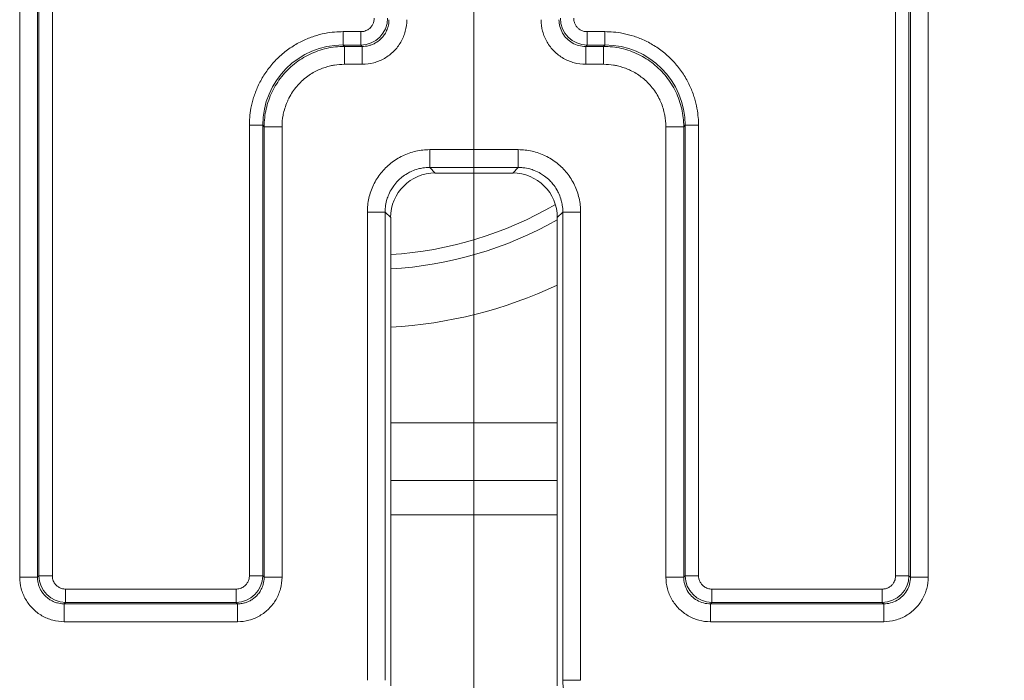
# Model space of a CAD drawing. Header units: inches. Extents: x 0.3 to 84.8, y 1.5 to 53.5.
# Tile 55 of 107: x 68.6 to 69.7, y 20.5 to 21.2. Entities that reach past the tile are written whole.
import ezdxf

# ---------------------------------------------------------------- set-up
doc = ezdxf.new("R2010")
doc.units = ezdxf.units.IN
doc.header["$LTSCALE"] = 2.5
doc.header["$MEASUREMENT"] = 0
for name, color, linetype, lineweight in [('Dimension (ANSI)', 7, 'Continuous', 9), ('Visible (ANSI)', 7, 'Continuous', 18), ('Visible Narrow (ANSI)', 7, 'Continuous', 5)]:
    doc.layers.add(name, color=color, linetype=linetype, lineweight=lineweight)
doc.styles.add('Note Text (ANSI)', font='arial.ttf')
doc.dimstyles.new('.XX', dxfattribs={"dimscale": 2.5, "dimtxt": 0.095, "dimasz": 0.125, "dimexe": 0.1875, "dimexo": 0.0625, "dimgap": 0.0625, "dimtad": 0, "dimtih": 1, "dimtoh": 1, "dimrnd": 1e-08, "dimzin": 0, "dimdsep": 46, "dimtxsty": 'Note Text (ANSI)', "dimblk": 'Filled-1', "dimcen": 0.09, "dimdle": 0.45, "dimclrd": 256, "dimclre": 256, "dimclrt": 256, "dimadec": 0, "dimazin": 1, "dimtfac": 1.263158, "dimtofl": 0, "dimtmove": 0, "dimatfit": 3, "dimfxl": 1, "dimtolj": 1, "dimtzin": 4, "dimlwd": -1, "dimlwe": -1, "dimarcsym": 0})

# ---------------------------------------------------------------- blocks, each defined once
blk = doc.blocks.new('Filled-1')
at = {"color": 0}
for p, q in [((0, 0), (-1, 0.25)), ((-1, 0.25), (-1, -0.25)), ((-1, 0), (0, 0)), ((-1, -0.25), (0, 0))]:
    blk.add_line(p, q, dxfattribs=at)
at = {"color": 0, "flags": 128}
blk.add_lwpolyline([(-1, -0.25), (0, 0), (-1, 0.25), (-1, -0.25)], dxfattribs=at)
at = {"color": 0}
blk.add_solid([(-1, -0.25), (0, 0), (-1, 0.25), (-1, -0.25)], dxfattribs=at)
blk = doc.blocks.new('*D52')
at = {"layer": 'Defpoints', "color": 0, "transparency": 16777216}
for p in [(74.7319, 33.6459), (69.1069, 20.0209), (74.7319, 20.0209)]:
    blk.add_point(p, dxfattribs=at)
at = {"layer": 'Dimension (ANSI)', "transparency": 16777216}
for p, q in [((69.1069, 20.1772), (69.1069, 34.1147)), ((74.7319, 20.1772), (74.7319, 34.1147)), ((69.4194, 33.6459), (71.4547, 33.6459)), ((74.4194, 33.6459), (72.3841, 33.6459))]:
    blk.add_line(p, q, dxfattribs=at)
at = {"layer": 'Dimension (ANSI)', "transparency": 16777216, "xscale": 0.3125, "yscale": 0.3125, "zscale": 0.3125, "rotation": 180}
blk.add_blockref('Filled-1', (69.1069, 33.6459), dxfattribs=at)
at = {"layer": 'Dimension (ANSI)', "transparency": 16777216, "xscale": 0.3125, "yscale": 0.3125, "zscale": 0.3125}
blk.add_blockref('Filled-1', (74.7319, 33.6459), dxfattribs=at)
at = {"layer": 'Dimension (ANSI)', "transparency": 16777216, "insert": (71.611, 33.7672), "char_height": 0.2375, "attachment_point": 1, "style": 'Note Text (ANSI)'}
blk.add_mtext('\\A1;5.63', dxfattribs=at)
blk = doc.blocks.new('*D53')
at = {"layer": 'Defpoints', "color": 0, "transparency": 16777216}
for p in [(68.6073, 32.3656), (68.6073, 20.3406), (80.6698, 20.3406)]:
    blk.add_point(p, dxfattribs=at)
at = {"layer": 'Dimension (ANSI)', "transparency": 16777216}
for p, q in [((68.7635, 32.3656), (81.1385, 32.3656)), ((80.6698, 32.0531), (80.6698, 28.0394)), ((80.6698, 20.6531), (80.6698, 27.4842)), ((68.7635, 20.3406), (81.1385, 20.3406))]:
    blk.add_line(p, q, dxfattribs=at)
at = {"layer": 'Dimension (ANSI)', "transparency": 16777216, "xscale": 0.3125, "yscale": 0.3125, "zscale": 0.3125}
for p, rotation in [((80.6698, 32.3656), 90), ((80.6698, 20.3406), 270)]:
    blk.add_blockref('Filled-1', p, dxfattribs=dict(at, rotation=rotation))
at = {"layer": 'Dimension (ANSI)', "transparency": 16777216, "insert": (80.2802, 27.8831), "char_height": 0.2375, "attachment_point": 1, "style": 'Note Text (ANSI)'}
blk.add_mtext('\\A1;12.03', dxfattribs=at)

msp = doc.modelspace()

# ---------------------------------------------------------------- linework, layer by layer
at = {"layer": 'Visible (ANSI)'}
for p, q in [((69.0635, 21.034), (69.1504, 21.034)), ((69.0135, 20.459), (69.0135, 20.984)), ((69.2004, 20.984), (69.2004, 20.459)), ((69.2004, 20.6506), (69.0135, 20.6506))]:
    msp.add_line(p, q, dxfattribs=at)
for centre, major_axis in [((69.0635, 20.984), (-0.0354, 0.0354)), ((69.1504, 20.984), (0.0354, 0.0354))]:
    msp.add_ellipse(centre, major_axis=major_axis, ratio=0.999695, start_param=5.497939, end_param=7.068431, dxfattribs=at)
at = {"layer": 'Visible Narrow (ANSI)'}
for p, q in [((68.5973, 20.5809), (68.5973, 21.8302)), ((68.6173, 20.5809), (68.6173, 21.8302)), ((68.6189, 20.5825), (68.6189, 21.8286)), ((68.6339, 20.5825), (68.6339, 21.8286)), ((69.58, 21.8286), (69.58, 20.5825)), ((69.595, 21.8286), (69.595, 20.5825)), ((69.5966, 21.8302), (69.5966, 20.5809)), ((69.6166, 21.8302), (69.6166, 20.5809)), ((68.96, 21.1925), (68.96, 21.1775)), ((68.98, 21.1925), (68.96, 21.1925)), ((68.98, 21.1925), (68.98, 21.1775)), ((69.2539, 21.1925), (69.2338, 21.1925)), ((69.2338, 21.1925), (69.2338, 21.1775)), ((69.2539, 21.1925), (69.2539, 21.1775)), ((68.98, 21.1775), (68.96, 21.1775)), ((68.9616, 21.1759), (68.96, 21.1775)), ((68.98, 21.1775), (68.9816, 21.1759)), ((69.2323, 21.1759), (69.2338, 21.1775)), ((69.2539, 21.1775), (69.2338, 21.1775)), ((69.2539, 21.1775), (69.2523, 21.1759)), ((68.9816, 21.1759), (68.9616, 21.1759)), ((68.9616, 21.1759), (68.9616, 21.1559)), ((68.9816, 21.1759), (68.9816, 21.1559)), ((69.2523, 21.1759), (69.2323, 21.1759)), ((69.2323, 21.1759), (69.2323, 21.1559)), ((69.2523, 21.1759), (69.2523, 21.1559)), ((68.9816, 21.1559), (68.9616, 21.1559)), ((68.9872, 21.1562), (68.9872, 21.1562)), ((69.2523, 21.1559), (69.2323, 21.1559)), ((68.855, 21.0875), (68.87, 21.0875)), ((68.855, 21.0875), (68.855, 20.5825)), ((68.8716, 21.0859), (68.87, 21.0875)), ((68.87, 21.0875), (68.87, 20.5825)), ((68.8716, 21.0859), (68.8916, 21.0859)), ((68.8716, 21.0859), (68.8716, 20.5809)), ((68.8916, 21.0859), (68.8916, 20.5809)), ((69.3223, 20.5809), (69.3223, 21.0859)), ((69.3423, 21.0859), (69.3223, 21.0859)), ((69.3439, 21.0875), (69.3423, 21.0859)), ((69.3423, 20.5809), (69.3423, 21.0859)), ((69.3439, 20.5825), (69.3439, 21.0875)), ((69.3589, 21.0875), (69.3439, 21.0875)), ((69.3589, 20.5825), (69.3589, 21.0875)), ((69.0573, 21.0602), (69.1566, 21.0602)), ((69.0573, 21.0402), (69.0573, 21.0602)), ((69.1566, 21.0402), (69.1566, 21.0602)), ((69.0573, 21.0402), (69.1566, 21.0402)), ((69.0635, 21.034), (69.0573, 21.0402)), ((69.1504, 21.034), (69.1566, 21.0402)), ((68.9873, 20.4652), (68.9873, 20.9902)), ((69.0073, 20.9902), (68.9873, 20.9902)), ((69.0073, 20.4652), (69.0073, 20.9902)), ((69.0135, 20.984), (69.0073, 20.9902)), ((69.2004, 20.984), (69.2066, 20.9902)), ((69.2066, 20.9902), (69.2266, 20.9902)), ((69.2066, 20.9902), (69.2066, 20.4652)), ((69.2263, 20.997), (69.2263, 20.997)), ((69.2266, 20.9902), (69.2266, 20.4652)), ((69.2004, 20.7539), (69.0135, 20.7539)), ((69.2004, 20.6891), (69.0135, 20.6891)), ((68.6173, 20.5809), (68.5973, 20.5809)), ((68.6189, 20.5825), (68.6173, 20.5809)), ((68.6339, 20.5825), (68.6189, 20.5825)), ((68.855, 20.5825), (68.87, 20.5825)), ((68.87, 20.5825), (68.8716, 20.5809)), ((68.8716, 20.5809), (68.8916, 20.5809)), ((69.3423, 20.5809), (69.3223, 20.5809)), ((69.3423, 20.5809), (69.3439, 20.5825)), ((69.3589, 20.5825), (69.3439, 20.5825)), ((69.58, 20.5825), (69.595, 20.5825)), ((69.5966, 20.5809), (69.595, 20.5825)), ((69.5966, 20.5809), (69.6166, 20.5809)), ((68.84, 20.5675), (68.6488, 20.5675)), ((68.6488, 20.5675), (68.6488, 20.5525)), ((68.84, 20.5675), (68.84, 20.5525)), ((69.3738, 20.5675), (69.3738, 20.5525)), ((69.565, 20.5675), (69.3738, 20.5675)), ((69.565, 20.5675), (69.565, 20.5525)), ((68.6488, 20.5525), (68.6473, 20.5509)), ((68.8416, 20.5509), (68.6473, 20.5509)), ((68.6473, 20.5509), (68.6473, 20.5309)), ((68.84, 20.5525), (68.6488, 20.5525)), ((68.84, 20.5525), (68.8416, 20.5509)), ((68.8416, 20.5509), (68.8416, 20.5309)), ((69.3723, 20.5509), (69.3738, 20.5525)), ((69.5666, 20.5509), (69.3723, 20.5509)), ((69.3723, 20.5509), (69.3723, 20.5309)), ((69.565, 20.5525), (69.3738, 20.5525)), ((69.5666, 20.5509), (69.565, 20.5525)), ((69.5666, 20.5509), (69.5666, 20.5309)), ((68.8416, 20.5309), (68.6473, 20.5309)), ((69.5666, 20.5309), (69.3723, 20.5309)), ((69.2066, 20.4652), (69.2266, 20.4652))]:
    msp.add_line(p, q, dxfattribs=at)
for radius, start, end in [(0.4194, 273.5956, 300.2092), (0.4355, 273.4626, 299.3106), (0.5005, 273.0125, 295.2122)]:
    msp.add_arc((68.9872, 21.3611), radius, start, end, dxfattribs=at)
for centre, major_axis, ratio, start_param, end_param in [((68.98, 21.2075), (-0.0212, -0.0212), 0.999924, 0.785497, 2.356096), ((69.2339, 21.2075), (-0.0212, 0.0212), 0.999924, 0.785497, 2.356096), ((68.96, 21.0875), (-0.0637, 0.0637), 0.999594, 5.497937, 7.068429), ((69.2538, 21.0875), (-0.0637, -0.0637), 0.999594, 2.356353, 3.926845), ((68.6489, 20.5825), (-0.0212, 0.0212), 0.999924, 0.785497, 2.356096), ((68.84, 20.5825), (-0.0212, -0.0212), 0.999924, 0.785497, 2.356096), ((69.3739, 20.5825), (-0.0212, 0.0212), 0.999924, 0.785497, 2.356096), ((69.565, 20.5825), (-0.0212, -0.0212), 0.999924, 0.785497, 2.356096)]:
    msp.add_ellipse(centre, major_axis=major_axis, ratio=ratio, start_param=start_param, end_param=end_param, dxfattribs=at)
for points, knots in [([(68.995, 21.2075), (68.995, 21.2072), (68.995, 21.2068), (68.9949, 21.2053), (68.9947, 21.2041), (68.9942, 21.2025), (68.994, 21.202), (68.9934, 21.2006), (68.9928, 21.1996), (68.9918, 21.1982), (68.9914, 21.1977), (68.9903, 21.1965), (68.9896, 21.1959), (68.9882, 21.1949), (68.9875, 21.1945), (68.9861, 21.1938), (68.9853, 21.1934), (68.9837, 21.1929), (68.9829, 21.1927), (68.9814, 21.1925), (68.9807, 21.1925), (68.98, 21.1925)], [0.0000002, 0.0000002, 0.0000002, 0.0000002, 0.0418782, 0.0418782, 0.2000001, 0.2000001, 0.2590416, 0.2590416, 0.4000001, 0.4000001, 0.474212, 0.474212, 0.6000001, 0.6000001, 0.6894765, 0.6894765, 0.8, 0.8, 0.907321, 0.907321, 1, 1, 1, 1]), ([(69.0116, 21.2059), (69.0116, 21.2056), (69.0116, 21.2053), (69.0115, 21.2027), (69.0112, 21.2004), (69.0104, 21.1976), (69.0103, 21.197), (69.0094, 21.1946), (69.0086, 21.1927), (69.0072, 21.1902), (69.0067, 21.1895), (69.0052, 21.1873), (69.0041, 21.186), (69.002, 21.1839), (69.0013, 21.1832), (68.9992, 21.1816), (68.9979, 21.1807), (68.9955, 21.1793), (68.9943, 21.1787), (68.9918, 21.1777), (68.9906, 21.1773), (68.9878, 21.1765), (68.9863, 21.1762), (68.9837, 21.176), (68.9826, 21.1759), (68.9816, 21.1759)], [0, 0, 0, 0, 0.019513, 0.019513, 0.166667, 0.166667, 0.202349, 0.202349, 0.333333, 0.333333, 0.385048, 0.385048, 0.5, 0.5, 0.56788, 0.56788, 0.666667, 0.666667, 0.750401, 0.750401, 0.833333, 0.833333, 0.933539, 0.933539, 1, 1, 1, 1]), ([(69.2338, 21.1925), (69.2331, 21.1925), (69.2324, 21.1925), (69.2309, 21.1927), (69.2301, 21.1929), (69.2285, 21.1934), (69.2277, 21.1938), (69.2263, 21.1945), (69.2257, 21.1949), (69.2243, 21.1959), (69.2235, 21.1965), (69.2224, 21.1977), (69.2221, 21.1982), (69.2211, 21.1996), (69.2205, 21.2006), (69.2199, 21.202), (69.2197, 21.2025), (69.2192, 21.2041), (69.219, 21.2053), (69.2189, 21.2068), (69.2189, 21.2072), (69.2189, 21.2075)], [0.0000001, 0.0000001, 0.0000001, 0.0000001, 0.0926788, 0.0926788, 0.2000001, 0.2000001, 0.3105238, 0.3105238, 0.4000001, 0.4000001, 0.5257881, 0.5257881, 0.6000001, 0.6000001, 0.7409586, 0.7409586, 0.8, 0.8, 0.9581218, 0.9581218, 1, 1, 1, 1]), ([(68.9616, 21.1559), (68.9578, 21.1559), (68.9541, 21.1556), (68.9504, 21.155), (68.949, 21.1548), (68.9475, 21.1545), (68.9461, 21.1542), (68.942, 21.1532), (68.9379, 21.1519), (68.934, 21.1502), (68.9331, 21.1498), (68.9322, 21.1494), (68.9312, 21.149), (68.927, 21.147), (68.923, 21.1445), (68.9192, 21.1416), (68.9188, 21.1413), (68.9184, 21.141), (68.918, 21.1407), (68.9139, 21.1374), (68.9102, 21.1337), (68.907, 21.1297), (68.9036, 21.1255), (68.9008, 21.121), (68.8985, 21.1163), (68.8983, 21.1159), (68.8981, 21.1155), (68.898, 21.1151), (68.896, 21.1107), (68.8944, 21.1061), (68.8933, 21.1014), (68.8931, 21.1006), (68.8929, 21.0997), (68.8928, 21.0988), (68.892, 21.0946), (68.8916, 21.0903), (68.8916, 21.0859)], [0, 0, 0, 0, 0.101986, 0.101986, 0.101986, 0.142857, 0.142857, 0.142857, 0.258323, 0.258323, 0.258323, 0.285714, 0.285714, 0.285714, 0.414149, 0.414149, 0.414149, 0.428571, 0.428571, 0.428571, 0.569978, 0.569978, 0.569978, 0.714286, 0.714286, 0.714286, 0.725767, 0.725767, 0.725767, 0.857143, 0.857143, 0.857143, 0.881853, 0.881853, 0.881853, 1, 1, 1, 1]), ([(69.3223, 21.0859), (69.3223, 21.0903), (69.3219, 21.0946), (69.3211, 21.0988), (69.3209, 21.0997), (69.3207, 21.1006), (69.3205, 21.1014), (69.3195, 21.1061), (69.3179, 21.1107), (69.3159, 21.1151), (69.3157, 21.1155), (69.3155, 21.1159), (69.3154, 21.1163), (69.3131, 21.121), (69.3103, 21.1255), (69.307, 21.1296), (69.3037, 21.1337), (69.3, 21.1374), (69.2959, 21.1407), (69.2955, 21.141), (69.2951, 21.1413), (69.2947, 21.1416), (69.2909, 21.1445), (69.2869, 21.147), (69.2826, 21.149), (69.2817, 21.1494), (69.2808, 21.1498), (69.2799, 21.1502), (69.276, 21.1519), (69.2719, 21.1532), (69.2678, 21.1542), (69.2663, 21.1545), (69.2649, 21.1548), (69.2634, 21.155), (69.2598, 21.1556), (69.2561, 21.1559), (69.2523, 21.1559)], [0, 0, 0, 0, 0.118147, 0.118147, 0.118147, 0.142857, 0.142857, 0.142857, 0.274233, 0.274233, 0.274233, 0.285714, 0.285714, 0.285714, 0.428571, 0.428571, 0.428571, 0.571429, 0.571429, 0.571429, 0.585851, 0.585851, 0.585851, 0.714286, 0.714286, 0.714286, 0.741677, 0.741677, 0.741677, 0.857143, 0.857143, 0.857143, 0.898014, 0.898014, 0.898014, 1, 1, 1, 1]), ([(69.0073, 20.9902), (69.0073, 20.992), (69.0074, 20.9938), (69.0078, 20.9981), (69.0083, 21.0007), (69.0094, 21.0049), (69.01, 21.0066), (69.0116, 21.0107), (69.0127, 21.013), (69.0149, 21.0168), (69.0159, 21.0183), (69.0184, 21.0218), (69.0201, 21.0238), (69.0232, 21.0269), (69.0245, 21.0281), (69.0279, 21.0308), (69.0301, 21.0322), (69.0338, 21.0344), (69.0355, 21.0352), (69.0395, 21.037), (69.0419, 21.0379), (69.0461, 21.039), (69.0479, 21.0394), (69.0522, 21.04), (69.0547, 21.0402), (69.0573, 21.0402)], [0, 0, 0, 0, 0.067956, 0.067956, 0.166667, 0.166667, 0.235231, 0.235231, 0.333333, 0.333333, 0.401886, 0.401886, 0.5, 0.5, 0.568958, 0.568958, 0.666667, 0.666667, 0.735608, 0.735608, 0.833333, 0.833333, 0.902815, 0.902815, 1, 1, 1, 1]), ([(69.1566, 21.0402), (69.1584, 21.0402), (69.1601, 21.0401), (69.1645, 21.0397), (69.167, 21.0392), (69.1713, 21.0381), (69.173, 21.0375), (69.177, 21.0359), (69.1794, 21.0348), (69.1832, 21.0326), (69.1847, 21.0316), (69.1882, 21.0291), (69.1901, 21.0274), (69.1932, 21.0243), (69.1944, 21.023), (69.1972, 21.0196), (69.1986, 21.0174), (69.2008, 21.0137), (69.2016, 21.012), (69.2034, 21.008), (69.2042, 21.0056), (69.2054, 21.0014), (69.2057, 20.9996), (69.2064, 20.9953), (69.2066, 20.9928), (69.2066, 20.9902)], [0, 0, 0, 0, 0.067956, 0.067956, 0.166667, 0.166667, 0.235231, 0.235231, 0.333333, 0.333333, 0.401886, 0.401886, 0.5, 0.5, 0.568958, 0.568958, 0.666667, 0.666667, 0.735608, 0.735608, 0.833333, 0.833333, 0.902815, 0.902815, 1, 1, 1, 1]), ([(68.6473, 20.5509), (68.647, 20.5509), (68.6467, 20.5509), (68.644, 20.551), (68.6417, 20.5513), (68.639, 20.5521), (68.6384, 20.5522), (68.6359, 20.5531), (68.634, 20.5539), (68.6316, 20.5553), (68.6309, 20.5558), (68.6287, 20.5573), (68.6273, 20.5584), (68.6253, 20.5604), (68.6246, 20.5612), (68.6229, 20.5633), (68.6221, 20.5646), (68.6206, 20.567), (68.62, 20.5682), (68.619, 20.5706), (68.6186, 20.5719), (68.6179, 20.5747), (68.6176, 20.5762), (68.6173, 20.5788), (68.6173, 20.5799), (68.6173, 20.5809)], [0, 0, 0, 0, 0.019513, 0.019513, 0.166667, 0.166667, 0.202349, 0.202349, 0.333333, 0.333333, 0.385048, 0.385048, 0.5, 0.5, 0.56788, 0.56788, 0.666667, 0.666667, 0.750401, 0.750401, 0.833333, 0.833333, 0.933539, 0.933539, 1, 1, 1, 1]), ([(68.6488, 20.5675), (68.6485, 20.5675), (68.6482, 20.5675), (68.6466, 20.5676), (68.6455, 20.5678), (68.6438, 20.5683), (68.6434, 20.5685), (68.6419, 20.5691), (68.6409, 20.5697), (68.6395, 20.5707), (68.6391, 20.5711), (68.6379, 20.5722), (68.6372, 20.5729), (68.6362, 20.5743), (68.6359, 20.5749), (68.6351, 20.5764), (68.6348, 20.5772), (68.6343, 20.5788), (68.6341, 20.5796), (68.6339, 20.5811), (68.6339, 20.5818), (68.6339, 20.5825)], [0.0000002, 0.0000002, 0.0000002, 0.0000002, 0.0418782, 0.0418782, 0.2000001, 0.2000001, 0.2590416, 0.2590416, 0.4000001, 0.4000001, 0.474212, 0.474212, 0.6000001, 0.6000001, 0.6894765, 0.6894765, 0.8, 0.8, 0.907321, 0.907321, 1, 1, 1, 1]), ([(68.855, 20.5825), (68.855, 20.5822), (68.855, 20.5818), (68.8549, 20.5803), (68.8547, 20.5791), (68.8542, 20.5775), (68.854, 20.577), (68.8534, 20.5756), (68.8528, 20.5746), (68.8518, 20.5732), (68.8514, 20.5727), (68.8503, 20.5715), (68.8496, 20.5709), (68.8482, 20.5699), (68.8475, 20.5695), (68.8461, 20.5688), (68.8453, 20.5684), (68.8437, 20.5679), (68.8429, 20.5677), (68.8414, 20.5675), (68.8407, 20.5675), (68.84, 20.5675)], [0.0000002, 0.0000002, 0.0000002, 0.0000002, 0.0418782, 0.0418782, 0.2000001, 0.2000001, 0.2590416, 0.2590416, 0.4000001, 0.4000001, 0.474212, 0.474212, 0.6000001, 0.6000001, 0.6894765, 0.6894765, 0.8, 0.8, 0.907321, 0.907321, 1, 1, 1, 1]), ([(68.8716, 20.5809), (68.8716, 20.5806), (68.8716, 20.5803), (68.8715, 20.5777), (68.8712, 20.5754), (68.8704, 20.5726), (68.8703, 20.572), (68.8694, 20.5696), (68.8686, 20.5677), (68.8672, 20.5652), (68.8667, 20.5645), (68.8652, 20.5623), (68.8641, 20.561), (68.862, 20.5589), (68.8613, 20.5582), (68.8592, 20.5566), (68.8579, 20.5557), (68.8555, 20.5543), (68.8543, 20.5537), (68.8518, 20.5527), (68.8506, 20.5523), (68.8478, 20.5515), (68.8463, 20.5512), (68.8437, 20.551), (68.8426, 20.5509), (68.8416, 20.5509)], [0, 0, 0, 0, 0.019513, 0.019513, 0.166667, 0.166667, 0.202349, 0.202349, 0.333333, 0.333333, 0.385048, 0.385048, 0.5, 0.5, 0.56788, 0.56788, 0.666667, 0.666667, 0.750401, 0.750401, 0.833333, 0.833333, 0.933539, 0.933539, 1, 1, 1, 1]), ([(69.3738, 20.5675), (69.3731, 20.5675), (69.3724, 20.5675), (69.3709, 20.5677), (69.3701, 20.5679), (69.3685, 20.5684), (69.3677, 20.5688), (69.3663, 20.5695), (69.3657, 20.5699), (69.3643, 20.5709), (69.3635, 20.5715), (69.3624, 20.5727), (69.3621, 20.5732), (69.3611, 20.5746), (69.3605, 20.5756), (69.3599, 20.577), (69.3597, 20.5775), (69.3592, 20.5791), (69.359, 20.5803), (69.3589, 20.5818), (69.3589, 20.5822), (69.3589, 20.5825)], [0.0000001, 0.0000001, 0.0000001, 0.0000001, 0.0926788, 0.0926788, 0.2000001, 0.2000001, 0.3105238, 0.3105238, 0.4000001, 0.4000001, 0.5257881, 0.5257881, 0.6000001, 0.6000001, 0.7409586, 0.7409586, 0.8, 0.8, 0.9581218, 0.9581218, 1, 1, 1, 1]), ([(69.58, 20.5825), (69.58, 20.5818), (69.58, 20.5811), (69.5797, 20.5796), (69.5796, 20.5788), (69.5791, 20.5772), (69.5787, 20.5764), (69.578, 20.5749), (69.5776, 20.5743), (69.5766, 20.5729), (69.5759, 20.5722), (69.5748, 20.5711), (69.5743, 20.5707), (69.5729, 20.5697), (69.5719, 20.5691), (69.5705, 20.5685), (69.57, 20.5683), (69.5684, 20.5678), (69.5672, 20.5676), (69.5657, 20.5675), (69.5653, 20.5675), (69.565, 20.5675)], [0.0000001, 0.0000001, 0.0000001, 0.0000001, 0.0926788, 0.0926788, 0.2000001, 0.2000001, 0.3105238, 0.3105238, 0.4000001, 0.4000001, 0.5257881, 0.5257881, 0.6000001, 0.6000001, 0.7409586, 0.7409586, 0.8, 0.8, 0.9581218, 0.9581218, 1, 1, 1, 1])]:
    msp.add_open_spline(points, degree=3, knots=knots, dxfattribs=at)
for points in [[(69.0316, 21.2059), (69.0316, 21.2014), (69.0304, 21.1928), (69.0254, 21.1806), (69.0173, 21.1701), (69.0069, 21.1621), (68.9946, 21.157), (68.986, 21.1559), (68.9816, 21.1559)], [(69.2323, 21.1559), (69.2278, 21.1559), (69.2193, 21.157), (69.207, 21.1621), (69.1965, 21.1701), (69.1885, 21.1806), (69.1834, 21.1928), (69.1823, 21.2014), (69.1823, 21.2059)], [(69.2323, 21.1759), (69.2296, 21.1759), (69.2244, 21.1766), (69.2171, 21.1796), (69.2108, 21.1844), (69.206, 21.1907), (69.203, 21.198), (69.2023, 21.2033), (69.2023, 21.2059)], [(68.96, 21.1925), (68.9571, 21.1925), (68.9509, 21.1923), (68.9399, 21.1908), (68.9277, 21.1877), (68.9149, 21.1827), (68.9023, 21.1756), (68.8904, 21.1666), (68.8798, 21.1558), (68.871, 21.1438), (68.8642, 21.1311), (68.8594, 21.1185), (68.8565, 21.1066), (68.8552, 21.0959), (68.855, 21.0901), (68.855, 21.0875)], [(69.3589, 21.0875), (69.3589, 21.0901), (69.3587, 21.0959), (69.3573, 21.1064), (69.3545, 21.1182), (69.3499, 21.1307), (69.3432, 21.1433), (69.3345, 21.1553), (69.324, 21.1661), (69.3121, 21.1753), (69.2994, 21.1825), (69.2865, 21.1876), (69.2742, 21.1907), (69.263, 21.1923), (69.2567, 21.1925), (69.2539, 21.1925)], [(68.9616, 21.1759), (68.9548, 21.1759), (68.9414, 21.1744), (68.9222, 21.1677), (68.905, 21.1569), (68.8906, 21.1425), (68.8798, 21.1253), (68.8731, 21.1061), (68.8716, 21.0926), (68.8716, 21.0859)], [(69.3423, 21.0859), (69.3423, 21.0926), (69.3408, 21.1061), (69.334, 21.1253), (69.3232, 21.1425), (69.3089, 21.1569), (69.2917, 21.1677), (69.2725, 21.1744), (69.259, 21.1759), (69.2523, 21.1759)], [(68.9873, 20.9902), (68.9873, 20.9955), (68.9884, 21.0058), (68.9937, 21.0209), (69.0021, 21.0342), (69.0133, 21.0454), (69.0267, 21.0538), (69.0418, 21.0591), (69.052, 21.0602), (69.0573, 21.0602)], [(69.1566, 21.0602), (69.1619, 21.0602), (69.1722, 21.0591), (69.1872, 21.0538), (69.2006, 21.0454), (69.2118, 21.0342), (69.2202, 21.0208), (69.2254, 21.0057), (69.2266, 20.9955), (69.2266, 20.9902)], [(68.6473, 20.5309), (68.6428, 20.5309), (68.6342, 20.5321), (68.6219, 20.5371), (68.6115, 20.5452), (68.6035, 20.5556), (68.5984, 20.5679), (68.5973, 20.5765), (68.5973, 20.5809)], [(68.8916, 20.5809), (68.8916, 20.5764), (68.8904, 20.5678), (68.8854, 20.5556), (68.8773, 20.5451), (68.8669, 20.5371), (68.8546, 20.532), (68.846, 20.5309), (68.8416, 20.5309)], [(69.3723, 20.5309), (69.3678, 20.5309), (69.3593, 20.532), (69.347, 20.5371), (69.3365, 20.5451), (69.3285, 20.5556), (69.3234, 20.5678), (69.3223, 20.5764), (69.3223, 20.5809)], [(69.3723, 20.5509), (69.3696, 20.5509), (69.3644, 20.5516), (69.3571, 20.5546), (69.3508, 20.5594), (69.346, 20.5657), (69.343, 20.573), (69.3423, 20.5783), (69.3423, 20.5809)], [(69.6166, 20.5809), (69.6166, 20.5765), (69.6154, 20.5679), (69.6104, 20.5556), (69.6024, 20.5452), (69.5919, 20.5371), (69.5797, 20.5321), (69.5711, 20.5309), (69.5666, 20.5309)], [(69.5966, 20.5809), (69.5966, 20.5783), (69.5959, 20.573), (69.5929, 20.5657), (69.588, 20.5594), (69.5818, 20.5546), (69.5745, 20.5516), (69.5692, 20.5509), (69.5666, 20.5509)], [(69.2066, 20.4652), (69.2066, 20.4608), (69.2077, 20.4521), (69.2128, 20.4399), (69.2208, 20.4295), (69.2313, 20.4214), (69.2435, 20.4164), (69.2522, 20.4152), (69.2566, 20.4152)]]:
    msp.add_open_spline(points, degree=3, dxfattribs=at)

# ---------------------------------------------------------------- dimensions: what is measured, and where the dimension line sits
at = {"layer": 'Dimension (ANSI)'}
for base, p1, p2, angle, override, picture, middle in [((74.7319294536, 33.6459074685), (69.1069294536, 20.0209074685), (74.7319294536, 20.0209074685), 180, {"dimgap": 0.0625, "dimtih": 0, "dimtoh": 0, "dimdec": 2, "dimtol": 0, "dimlim": 0, "dimtp": 0, "dimtm": 0, "dimtdec": 2, "dimatfit": 1}, '*D52', (71.9194294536, 33.6459074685)), ((80.6697727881, 20.3405618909), (68.6072727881, 32.3655618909), (68.6072727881, 20.3405618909), 90, {"dimgap": 0.0625, "dimdec": 2, "dimtol": 0, "dimlim": 0, "dimtp": 0, "dimtm": 0, "dimtdec": 2, "dimatfit": 1}, '*D53', (80.6697727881, 27.7617795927))]:
    dim = msp.add_linear_dim(base=base, p1=p1, p2=p2, angle=angle, dimstyle='.XX', override=override, dxfattribs=at)
    dim.commit()
    dim.dimension.update_dxf_attribs({"geometry": picture, "text_midpoint": middle, "dimtype": 160})

doc.saveas('drawing.dxf')
